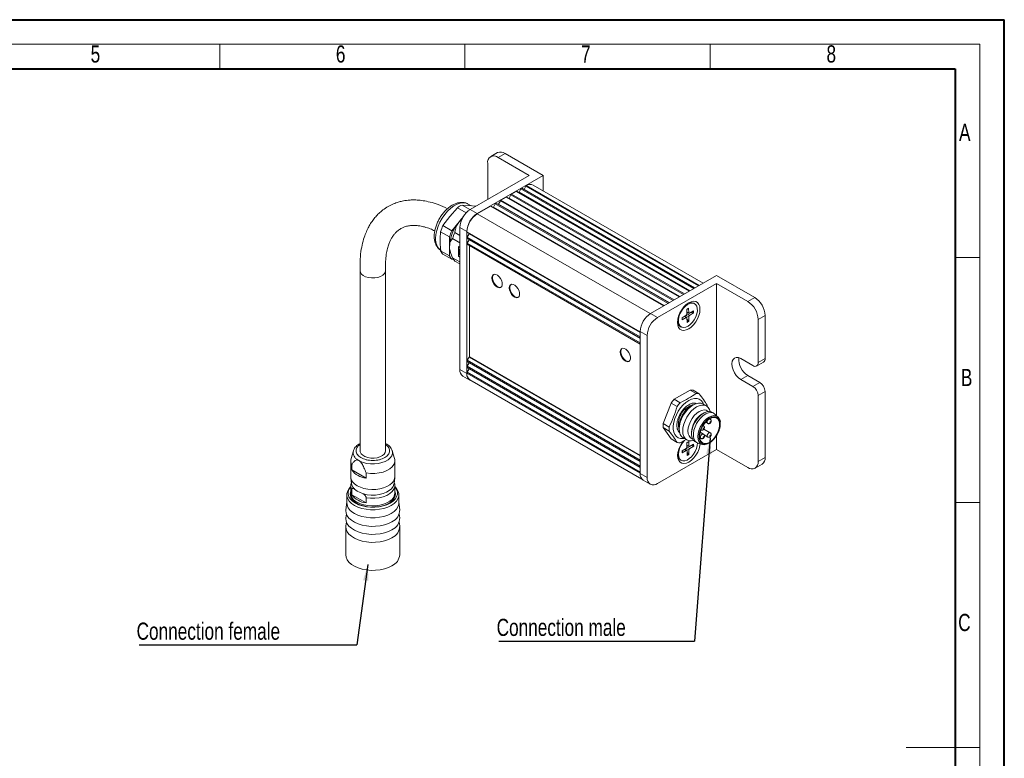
# Model space of a CAD drawing. Header units: millimetres. Extents: x 0 to 420, y 0 to 297.
# Tile 3 of 3: x 219 to 420, y 147 to 297. Entities that reach past the tile are written whole.
import ezdxf

# ---------------------------------------------------------------- set-up
doc = ezdxf.new("R2010")
doc.units = ezdxf.units.MM
doc.layers.add('FORMAT', color=7, linetype='Continuous')
doc.styles.add('SLDTEXTSTYLE0', font='TXT', dxfattribs={"width": 0.75})
doc.dimstyles.new('SLDDIMSTYLE5', dxfattribs={"dimtxt": 0.18, "dimasz": 3.302, "dimexe": 0, "dimexo": 0.0625, "dimgap": 0, "dimtad": 0, "dimtih": 1, "dimtoh": 1, "dimdec": 0, "dimrnd": 1e-09, "dimzin": 0, "dimdsep": 46, "dimtxsty": 'Standard', "dimsah": 1, "dimcen": 0.09, "dimadec": 0, "dimazin": 0, "dimtfac": 3.302, "dimtdec": 0, "dimtofl": 0, "dimtmove": 0, "dimatfit": 3, "dimfxl": 1, "dimfrac": 2, "dimtolj": 1, "dimtzin": 0, "dimarcsym": 0})

# ---------------------------------------------------------------- blocks, each defined once
blk = doc.blocks.new('SW_NOTE_2')
at = {"layer": 'FORMAT', "color": 0}
blk.add_line((-39.95, 0), (0, 0), dxfattribs=at)
at = {"layer": 'FORMAT', "color": 0, "insert": (-40.38, 4.6), "char_height": 3.5, "attachment_point": 1, "style": 'SLDTEXTSTYLE0'}
blk.add_mtext('Connection male', dxfattribs=at)
blk = doc.blocks.new('SW_NOTE_3')
at = {"layer": 'FORMAT', "color": 0}
blk.add_line((-44.44, 0), (0, 0), dxfattribs=at)
at = {"layer": 'FORMAT', "color": 0, "insert": (-44.94, 4.54), "char_height": 3.5, "attachment_point": 1, "style": 'SLDTEXTSTYLE0'}
blk.add_mtext('Connection female', dxfattribs=at)

msp = doc.modelspace()

# ---------------------------------------------------------------- linework, layer by layer
at = {"color": 7, "linetype": 'Continuous', "lineweight": 40}
for p, q in [((0.079, 297.215), (420.079, 297.215)), ((420.079, 0.215), (420.079, 297.215)), ((20.079, 287.215), (410.079, 287.215)), ((410.079, 287.215), (410.079, 10.215))]:
    msp.add_line(p, q, dxfattribs=at)
at = {"color": 7, "linetype": 'Continuous', "lineweight": 0}
for p, q in [((15.079, 292.215), (415.079, 292.215)), ((260.079, 292.215), (260.079, 287.215)), ((310.079, 292.215), (310.079, 287.215)), ((360.079, 292.215), (360.079, 287.215)), ((415.079, 292.215), (415.079, 5.215)), ((410.079, 248.715), (415.079, 248.715)), ((410.079, 198.715), (415.079, 198.715)), ((415.079, 148.715), (400.079, 148.715))]:
    msp.add_line(p, q, dxfattribs=at)
at = {"color": 7, "linetype": 'Continuous', "lineweight": 15}
for p, q in [((316.764, 270.09), (315.349, 269.274)), ((318.264, 269.942), (316.849, 269.125)), ((316.849, 269.125), (323.213, 265.452)), ((326.042, 265.452), (318.264, 269.942)), ((314.728, 267.9), (314.728, 260.553)), ((323.213, 265.452), (311.192, 258.512)), ((312.607, 257.696), (326.042, 265.452)), ((326.042, 265.452), (326.042, 262.302)), ((322.476, 263.247), (322.145, 262.564)), ((358.669, 243.467), (324.006, 263.477)), ((318.504, 261.019), (317.443, 260.406)), ((353.847, 240.683), (318.604, 261.028)), ((319.457, 261.511), (319.088, 260.797)), ((320.524, 262.185), (319.565, 261.631)), ((320.624, 262.195), (355.867, 241.849)), ((321.483, 262.681), (321.126, 261.99)), ((356.934, 242.465), (321.69, 262.81)), ((322.138, 262.552), (322.145, 262.564)), ((311.112, 258.464), (309.501, 259.394)), ((309.501, 259.394), (310.874, 259.318)), ((311.346, 259.262), (310.76, 259.6)), ((310.874, 259.318), (312.295, 259.149)), ((315.322, 259.182), (312.607, 257.614)), ((350.665, 238.846), (315.422, 259.191)), ((316.275, 259.674), (315.906, 258.96)), ((351.726, 239.458), (316.483, 259.804)), ((317.336, 260.286), (316.967, 259.572)), ((305.611, 255.191), (306.985, 257.073)), ((306.985, 257.073), (308.548, 258.845)), ((309.773, 257.063), (307.426, 254.144)), ((308.548, 258.845), (310.338, 257.811)), ((311.192, 258.512), (312.607, 257.696)), ((307.426, 254.144), (305.611, 255.191)), ((305.135, 253.964), (306.95, 252.917)), ((309.071, 253.194), (308.038, 253.79)), ((310.485, 254.022), (309.071, 254.838)), ((309.071, 254.838), (309.071, 225.851)), ((310.485, 254.022), (310.485, 225.034)), ((310.485, 253.94), (345.841, 233.53)), ((310.527, 253.848), (345.841, 233.462)), ((310.969, 253.545), (310.535, 252.868)), ((305.135, 250.048), (305.041, 252.061)), ((306.95, 252.917), (306.95, 249.001)), ((307.562, 252.563), (309.071, 251.692)), ((310.527, 252.623), (345.841, 232.237)), ((310.527, 251.398), (345.841, 231.012)), ((310.969, 252.32), (310.535, 251.643)), ((310.994, 251.128), (310.994, 228.431)), ((306.95, 249.001), (305.135, 250.048)), ((305.611, 249.371), (307.426, 248.323)), ((307.206, 249.504), (307.425, 248.969)), ((309.071, 250.722), (308.746, 250.91)), ((308.746, 250.91), (308.746, 248.934)), ((308.761, 250.901), (308.761, 248.943)), ((308.841, 249.676), (308.898, 249.664)), ((308.905, 249.486), (308.889, 249.477)), ((308.946, 249.466), (308.889, 249.477)), ((308.914, 249.673), (308.898, 249.664)), ((308.962, 249.475), (308.905, 249.486)), ((308.962, 249.475), (308.946, 249.466)), ((309.071, 250.123), (309.071, 250.217)), ((307.426, 248.323), (307.768, 248.293)), ((309.071, 247.776), (307.562, 248.647)), ((308.038, 247.97), (309.071, 247.373)), ((308.761, 248.943), (308.746, 248.934)), ((308.746, 248.934), (309.071, 248.746)), ((308.761, 248.943), (309.071, 248.764)), ((288.705, 246.006), (288.705, 209.262)), ((293.905, 209.262), (293.905, 246.006)), ((347.962, 237.286), (361.397, 245.041)), ((361.397, 245.041), (369.175, 240.551)), ((361.397, 243.409), (349.376, 236.469)), ((367.761, 239.735), (361.397, 243.409)), ((361.397, 216.408), (361.397, 243.409)), ((356.922, 239.272), (356.747, 239.373)), ((367.761, 239.735), (369.175, 240.551)), ((347.962, 237.286), (349.376, 236.469)), ((355.343, 238.11), (355.702, 238.326)), ((355.343, 238.11), (355.344, 237.166)), ((355.344, 237.503), (355.786, 237.307)), ((355.735, 237.401), (355.702, 238.326)), ((355.887, 237.321), (356.705, 237.794)), ((355.895, 236.874), (356.713, 237.384)), ((356.608, 237.371), (356.163, 237.481)), ((356.705, 237.794), (356.713, 237.384)), ((355.199, 236.907), (354.381, 236.396)), ((354.389, 235.987), (354.381, 236.396)), ((354.389, 235.987), (355.207, 236.46)), ((355.321, 236.466), (354.939, 236.745)), ((355.359, 236.379), (355.392, 235.455)), ((355.368, 236.107), (355.707, 235.767)), ((355.751, 235.671), (355.392, 235.455)), ((355.751, 235.671), (355.75, 236.615)), ((371.297, 236.877), (369.882, 236.061)), ((369.882, 227.242), (369.882, 236.061)), ((371.297, 228.058), (371.297, 236.877)), ((347.255, 232.795), (345.841, 233.611)), ((345.841, 204.624), (345.841, 233.611)), ((353.998, 234.609), (354.172, 234.509)), ((347.255, 203.808), (347.255, 232.795)), ((310.527, 227.474), (345.841, 207.088)), ((310.969, 227.17), (310.535, 226.494)), ((310.967, 228.35), (310.541, 227.727)), ((368.822, 226.629), (366.347, 228.058)), ((369.572, 226.555), (370.986, 227.372)), ((369.882, 227.242), (371.297, 228.058)), ((309.071, 225.851), (310.485, 225.034)), ((345.841, 204.706), (310.485, 225.116)), ((310.527, 226.249), (345.841, 205.863)), ((310.969, 225.946), (310.535, 225.269)), ((309.693, 224.477), (311.107, 223.661)), ((311.107, 223.742), (346.174, 203.499)), ((367.761, 224.629), (366.347, 223.812)), ((366.347, 223.812), (368.822, 222.383)), ((367.761, 224.629), (370.236, 223.2)), ((368.822, 222.383), (370.236, 223.2)), ((356.008, 221.65), (352.768, 219.779)), ((357.236, 220.941), (356.008, 221.65)), ((356.64, 221.593), (357.867, 220.885)), ((371.297, 221.363), (369.882, 220.546)), ((371.297, 207.89), (371.297, 221.363)), ((352.136, 218.994), (350.516, 214.818)), ((353.364, 218.285), (352.136, 218.994)), ((352.768, 219.779), (353.995, 219.071)), ((369.882, 207.073), (369.882, 220.546)), ((356.624, 218.607), (356.093, 218.301)), ((359.331, 218.397), (358.624, 218.805)), ((359.192, 217.143), (358.989, 217.07)), ((359.791, 217.265), (359.486, 217.441)), ((360.824, 216.9), (360.47, 217.104)), ((359.16, 215.096), (359.591, 214.847)), ((360.091, 215.713), (359.988, 215.773)), ((361.69, 216.137), (361.034, 216.745)), ((362.013, 215.675), (361.692, 216.135)), ((350.516, 214.818), (351.744, 214.109)), ((350.516, 213.976), (352.136, 211.67)), ((351.744, 213.267), (350.516, 213.976)), ((353.796, 214.32), (353.796, 213.708)), ((358.713, 212.651), (358.04, 213.039)), ((358.202, 213.547), (358.213, 213.541)), ((358.713, 214.407), (358.655, 214.44)), ((360.091, 212.937), (358.81, 213.676)), ((352.136, 211.67), (353.364, 210.962)), ((353.995, 210.905), (355.196, 211.547)), ((354.624, 211.877), (355.331, 211.469)), ((355.371, 210.936), (355.73, 211.152)), ((355.372, 209.992), (355.371, 210.936)), ((355.763, 210.227), (355.73, 211.152)), ((356.237, 211.812), (356.542, 211.636)), ((356.309, 212.428), (356.347, 212.216)), ((357.021, 211.128), (357.374, 210.924)), ((357.613, 210.82), (358.468, 210.556)), ((357.948, 211.938), (358.213, 211.785)), ((358.865, 212.49), (359.591, 212.071)), ((361.397, 209.522), (361.397, 212.372)), ((287.353, 209.279), (286.87, 207.661)), ((295.216, 209.399), (295.257, 209.279)), ((295.74, 207.661), (295.257, 209.279)), ((361.397, 209.522), (349.376, 202.583)), ((355.227, 209.732), (354.409, 209.222)), ((354.417, 208.812), (354.409, 209.222)), ((354.417, 208.812), (355.235, 209.285)), ((355.349, 209.292), (354.967, 209.57)), ((355.372, 210.328), (355.815, 210.132)), ((355.387, 209.205), (355.42, 208.28)), ((355.397, 208.932), (355.735, 208.592)), ((355.779, 208.496), (355.778, 209.44)), ((356.733, 210.62), (355.915, 210.146)), ((355.923, 209.7), (356.741, 210.21)), ((356.636, 210.196), (356.192, 210.306)), ((356.733, 210.62), (356.741, 210.21)), ((367.761, 205.848), (361.397, 209.522)), ((286.805, 207.22), (286.805, 203.954)), ((295.805, 203.954), (295.805, 207.22)), ((354.026, 207.435), (354.2, 207.334)), ((355.779, 208.496), (355.42, 208.28)), ((369.882, 207.073), (371.297, 207.89)), ((287.019, 205.367), (287.019, 206.429)), ((289.934, 203.684), (287.019, 205.367)), ((369.261, 205.7), (370.675, 206.516)), ((286.816, 203.77), (286.966, 202.552)), ((289.934, 204.746), (289.934, 203.684)), ((295.644, 202.552), (295.794, 203.77)), ((345.841, 204.624), (347.255, 203.808)), ((346.462, 203.251), (347.876, 202.434)), ((286.745, 201.873), (286.506, 201.577)), ((286.805, 202.158), (286.805, 200.606)), ((287.019, 200.305), (287.019, 201.366)), ((295.805, 200.606), (295.805, 202.158)), ((296.105, 201.577), (295.865, 201.873)), ((286.005, 200.28), (286.005, 198.646)), ((289.934, 198.622), (287.019, 200.305)), ((289.934, 199.683), (289.934, 198.622)), ((296.605, 198.646), (296.605, 200.28)), ((286.005, 198.755), (285.819, 197.238)), ((296.791, 197.238), (296.605, 198.755)), ((285.914, 196.383), (285.819, 195.605)), ((296.791, 195.605), (296.696, 196.383)), ((285.805, 193.747), (285.805, 188.031)), ((285.914, 194.75), (285.819, 193.972)), ((296.791, 193.972), (296.696, 194.75)), ((296.805, 188.031), (296.805, 193.747))]:
    msp.add_line(p, q, dxfattribs=at)
at = {"color": 1, "linetype": 'Continuous', "lineweight": 15}
for p, q in [((322.476, 263.247), (357.704, 242.91)), ((322.593, 263.377), (357.876, 243.009)), ((353.788, 240.649), (318.504, 261.019)), ((319.457, 261.511), (354.692, 241.17)), ((319.565, 261.631), (354.849, 241.262)), ((320.524, 262.185), (355.809, 241.815)), ((321.126, 261.99), (355.941, 241.892)), ((321.483, 262.681), (356.718, 242.34)), ((322.145, 262.564), (356.947, 242.473)), ((350.606, 238.812), (315.322, 259.182)), ((351.509, 239.333), (316.275, 259.674)), ((316.967, 259.572), (351.767, 239.482)), ((352.57, 239.946), (317.336, 260.286)), ((352.728, 240.037), (317.443, 260.406)), ((319.088, 260.797), (353.889, 240.707)), ((347.892, 237.244), (312.607, 257.614)), ((315.906, 258.96), (350.707, 238.87)), ((345.841, 233.414), (310.969, 253.545)), ((310.535, 252.868), (345.841, 232.487)), ((345.841, 231.262), (310.535, 251.643)), ((345.841, 232.189), (310.969, 252.32)), ((355.735, 237.401), (355.344, 237.59)), ((355.344, 237.245), (355.895, 236.874)), ((354.86, 236.695), (355.207, 236.46)), ((355.176, 236.893), (355.75, 236.615)), ((310.541, 227.727), (345.841, 207.349)), ((345.841, 208.218), (310.967, 228.35)), ((345.841, 207.04), (310.969, 227.17)), ((310.994, 228.431), (345.841, 208.315)), ((345.841, 206.113), (310.535, 226.494)), ((345.841, 204.888), (310.535, 225.269)), ((345.841, 205.815), (310.969, 225.946)), ((358.648, 214.428), (358.713, 214.406)), ((355.235, 209.285), (354.888, 209.521)), ((355.204, 209.718), (355.778, 209.44)), ((355.372, 210.415), (355.763, 210.227)), ((355.372, 210.071), (355.923, 209.7))]:
    msp.add_line(p, q, dxfattribs=at)
at = {"color": 7, "linetype": 'Continuous', "lineweight": 15, "flags": 128}
for points in [[(321.69, 262.81), (321.68, 262.815), (321.654, 262.82), (321.625, 262.815), (321.594, 262.802), (321.562, 262.781), (321.533, 262.753), (321.506, 262.719), (321.483, 262.681)], [(316.483, 259.804), (316.468, 259.81), (316.442, 259.813), (316.413, 259.808), (316.383, 259.794), (316.352, 259.773), (316.323, 259.744), (316.297, 259.711), (316.275, 259.674)], [(316.943, 259.538), (316.956, 259.554), (316.967, 259.572)], [(319.065, 260.762), (319.077, 260.778), (319.088, 260.797)], [(315.883, 258.925), (315.895, 258.941), (315.906, 258.96)], [(309.583, 256.729), (309.351, 256.494), (308.894, 255.97)], [(310.969, 253.545), (310.98, 253.564), (310.988, 253.582)], [(310.535, 252.868), (310.514, 252.831), (310.498, 252.791), (310.489, 252.752), (310.485, 252.715), (310.489, 252.682), (310.498, 252.654), (310.514, 252.633), (310.527, 252.623)], [(310.535, 251.643), (310.514, 251.604), (310.498, 251.564), (310.488, 251.524), (310.485, 251.486), (310.49, 251.452), (310.501, 251.425), (310.518, 251.404), (310.527, 251.398)], [(310.969, 252.32), (310.98, 252.339), (310.988, 252.357)], [(308.898, 249.664), (308.918, 249.771), (308.977, 249.837), (309.065, 249.851), (309.071, 249.85)], [(308.914, 249.673), (308.934, 249.78), (308.982, 249.839)], [(309.071, 249.285), (309.023, 249.34), (308.946, 249.466)], [(309.071, 249.31), (309.038, 249.349), (308.962, 249.475)], [(293.904, 246.049), (293.873, 245.771), (293.691, 245.41), (293.359, 245.086), (292.899, 244.82), (292.338, 244.628), (291.712, 244.523), (291.06, 244.512), (290.424, 244.594), (289.844, 244.764), (289.355, 245.013), (288.988, 245.324), (288.768, 245.678), (288.705, 246.006)], [(315.591, 244.517), (315.648, 244.087), (315.814, 243.636), (316.071, 243.215), (316.391, 242.868), (316.739, 242.634), (317.077, 242.537), (317.37, 242.589), (317.584, 242.784), (317.698, 243.1), (317.698, 243.503), (317.584, 243.95), (317.37, 244.391), (317.077, 244.781), (316.739, 245.075), (316.391, 245.243), (316.071, 245.265), (315.814, 245.141), (315.648, 244.882), (315.591, 244.517)], [(317.452, 242.64), (317.337, 242.606), (317.018, 242.629), (316.67, 242.796), (316.331, 243.091), (316.039, 243.48), (315.825, 243.922), (315.711, 244.369), (315.711, 244.772), (315.825, 245.088), (315.956, 245.232)], [(319.126, 242.476), (319.184, 242.045), (319.35, 241.595), (319.607, 241.174), (319.926, 240.827), (320.274, 240.593), (320.613, 240.496), (320.905, 240.548), (321.12, 240.743), (321.233, 241.059), (321.233, 241.462), (321.12, 241.908), (320.905, 242.35), (320.613, 242.74), (320.274, 243.034), (319.926, 243.202), (319.607, 243.224), (319.35, 243.1), (319.184, 242.841), (319.126, 242.476)], [(320.988, 240.599), (320.873, 240.565), (320.553, 240.588), (320.205, 240.755), (319.867, 241.05), (319.575, 241.439), (319.36, 241.881), (319.247, 242.328), (319.247, 242.731), (319.36, 243.047), (319.492, 243.19)], [(355.726, 239.441), (355.215, 239.079), (354.729, 238.602), (354.293, 238.035), (353.929, 237.404), (353.656, 236.743), (353.486, 236.084), (353.428, 235.46), (353.486, 234.903), (353.656, 234.44), (353.929, 234.095), (354.293, 233.885), (354.729, 233.82), (355.215, 233.905), (355.726, 234.133), (356.237, 234.495), (356.723, 234.972), (357.159, 235.539), (357.523, 236.17), (357.797, 236.831), (357.967, 237.49), (358.024, 238.114), (357.967, 238.671), (357.797, 239.134), (357.523, 239.479), (357.159, 239.689), (356.723, 239.754), (356.237, 239.669), (355.726, 239.441)], [(355.588, 234.669), (355.121, 234.454), (354.679, 234.38), (354.288, 234.452), (353.97, 234.666), (353.744, 235.009), (353.622, 235.462), (353.612, 235.997), (353.715, 236.585), (353.924, 237.19), (354.227, 237.778), (354.607, 238.314), (355.042, 238.768), (355.506, 239.112), (355.973, 239.327), (356.414, 239.401), (356.806, 239.329), (357.124, 239.115), (357.35, 238.772), (357.472, 238.319), (357.482, 237.784), (357.379, 237.196), (357.17, 236.591), (356.867, 236.003), (356.486, 235.467), (356.052, 235.013), (355.588, 234.669)], [(341.754, 229.414), (341.811, 228.983), (341.977, 228.532), (342.234, 228.111), (342.554, 227.765), (342.902, 227.53), (343.24, 227.434), (343.533, 227.486), (343.747, 227.68), (343.86, 227.996), (343.86, 228.399), (343.747, 228.846), (343.533, 229.288), (343.24, 229.677), (342.902, 229.972), (342.554, 230.139), (342.234, 230.162), (341.977, 230.037), (341.811, 229.778), (341.754, 229.414)], [(343.615, 227.536), (343.5, 227.502), (343.181, 227.525), (342.833, 227.693), (342.494, 227.987), (342.202, 228.376), (341.988, 228.818), (341.874, 229.265), (341.874, 229.668), (341.988, 229.984), (342.119, 230.128)], [(310.541, 227.727), (310.518, 227.689), (310.501, 227.649), (310.49, 227.608), (310.485, 227.57), (310.488, 227.535), (310.498, 227.506), (310.514, 227.484), (310.527, 227.474)], [(310.969, 227.17), (310.98, 227.189), (310.988, 227.208)], [(366.347, 228.058), (365.871, 228.26), (365.428, 228.304), (365.047, 228.187), (364.755, 227.916), (364.571, 227.51), (364.508, 226.996), (364.571, 226.411), (364.755, 225.793), (365.047, 225.184), (365.428, 224.627), (365.871, 224.159), (366.347, 223.812)], [(310.535, 226.494), (310.514, 226.456), (310.498, 226.417), (310.489, 226.378), (310.485, 226.341), (310.489, 226.308), (310.498, 226.28), (310.514, 226.259), (310.527, 226.249)], [(310.969, 225.946), (310.98, 225.965), (310.988, 225.983)], [(358.771, 218.72), (358.589, 219.133), (358.279, 219.531), (357.884, 219.804), (357.415, 219.942), (356.89, 219.941), (356.325, 219.801), (355.74, 219.526), (355.155, 219.126), (354.591, 218.614), (354.065, 218.008), (353.596, 217.329), (353.201, 216.6), (352.892, 215.845), (352.68, 215.09), (352.572, 214.361), (352.572, 213.683), (352.68, 213.079), (352.892, 212.569), (353.201, 212.171), (353.596, 211.898), (354.065, 211.76), (354.591, 211.761), (354.771, 211.792)], [(358.624, 218.805), (358.195, 218.964), (357.706, 218.983), (357.176, 218.863), (356.624, 218.607), (356.072, 218.226), (355.542, 217.734), (355.053, 217.149), (354.624, 216.496), (354.272, 215.798), (354.011, 215.082), (353.85, 214.377), (353.796, 213.708), (353.85, 213.102), (354.011, 212.582), (354.272, 212.169), (354.624, 211.877), (354.624, 211.877)], [(360.091, 217.243), (359.944, 217.691), (359.683, 218.105), (359.331, 218.397), (358.903, 218.556), (358.414, 218.575), (357.883, 218.455), (357.331, 218.199), (356.779, 217.818), (356.249, 217.325), (355.76, 216.741), (355.331, 216.088), (354.979, 215.39), (354.718, 214.674), (354.557, 213.968), (354.503, 213.3), (354.557, 212.694), (354.718, 212.174), (354.979, 211.76), (355.331, 211.469), (355.76, 211.31), (356.249, 211.29), (356.71, 211.388)], [(359.486, 217.441), (359.294, 217.529), (358.859, 217.593), (358.373, 217.509), (357.861, 217.28), (357.35, 216.919), (356.864, 216.442), (356.429, 215.874), (356.065, 215.244), (355.791, 214.583), (355.621, 213.924), (355.563, 213.3), (355.621, 212.743), (355.791, 212.28), (356.065, 211.935), (356.237, 211.812)], [(360.47, 217.104), (360.325, 217.175), (359.888, 217.265), (359.398, 217.207), (358.877, 217.005), (358.351, 216.668), (357.842, 216.212), (357.376, 215.658), (356.974, 215.031), (356.655, 214.362), (356.434, 213.681), (356.32, 213.021), (356.32, 212.412), (356.434, 211.882), (356.655, 211.457), (356.974, 211.157), (357.021, 211.128)], [(361.034, 216.745), (360.678, 216.971), (360.242, 217.061), (359.752, 217.003), (359.231, 216.801), (358.704, 216.464), (358.196, 216.008), (357.73, 215.454), (357.328, 214.827), (357.009, 214.158), (356.787, 213.477), (356.674, 212.817), (356.674, 212.208), (356.787, 211.678), (357.009, 211.253), (357.328, 210.952), (357.613, 210.82)], [(359.983, 215.77), (360.456, 215.979), (360.903, 216.049), (361.301, 215.977), (361.628, 215.766), (361.866, 215.427), (362.002, 214.979), (362.03, 214.446), (361.947, 213.857), (361.759, 213.243), (361.474, 212.638), (361.11, 212.074), (360.684, 211.582), (360.221, 211.187), (359.745, 210.913), (359.281, 210.772), (358.856, 210.773), (358.491, 210.916), (358.207, 211.193), (358.018, 211.589), (357.936, 212.082), (357.963, 212.647), (358.1, 213.253), (358.338, 213.866), (358.665, 214.455), (359.062, 214.987), (359.51, 215.433), (359.983, 215.77)], [(360.054, 215.076), (360.06, 215.046), (360.078, 215.028), (360.104, 215.027), (360.134, 215.042), (360.162, 215.07), (360.184, 215.107), (360.194, 215.145), (360.192, 215.179), (360.178, 215.201), (360.154, 215.208), (360.124, 215.198)], [(358.468, 210.556), (358.87, 210.502), (359.356, 210.586), (359.867, 210.815), (360.378, 211.177), (360.864, 211.653), (361.3, 212.221), (361.664, 212.851), (361.938, 213.513), (362.107, 214.172), (362.165, 214.795)], [(358.675, 213.769), (358.681, 213.739), (358.699, 213.722), (358.725, 213.72), (358.755, 213.735), (358.784, 213.764), (358.805, 213.8), (358.815, 213.839), (358.813, 213.872), (358.799, 213.895), (358.775, 213.902), (358.745, 213.892)], [(354.631, 211.28), (354.321, 210.86), (353.958, 210.23), (353.684, 209.569), (353.514, 208.91), (353.456, 208.286), (353.514, 207.729), (353.684, 207.266), (353.958, 206.921), (354.321, 206.711), (354.757, 206.646), (355.243, 206.73), (355.754, 206.959), (356.266, 207.321), (356.751, 207.797), (357.187, 208.365), (357.551, 208.995), (357.825, 209.656), (357.995, 210.315), (358.043, 210.687)], [(357.519, 210.885), (357.473, 210.32), (357.316, 209.719), (357.057, 209.118), (356.713, 208.552), (356.303, 208.054), (355.85, 207.652), (355.381, 207.37), (354.924, 207.224), (354.504, 207.223), (354.147, 207.368), (353.873, 207.648), (353.697, 208.049), (353.631, 208.547), (353.678, 209.112), (353.835, 209.713), (354.093, 210.314), (354.437, 210.88), (354.848, 211.378), (354.85, 211.381)], [(358.675, 212.014), (358.681, 211.984), (358.699, 211.966), (358.725, 211.965), (358.755, 211.98), (358.784, 212.008), (358.805, 212.045), (358.815, 212.084), (358.813, 212.117), (358.799, 212.139), (358.775, 212.146), (358.745, 212.136)], [(360.054, 212.3), (360.059, 212.271), (360.074, 212.254), (360.097, 212.249), (360.124, 212.259), (360.151, 212.281), (360.174, 212.312), (360.19, 212.347), (360.195, 212.381), (360.19, 212.409), (360.174, 212.427), (360.151, 212.431), (360.124, 212.422)], [(293.905, 209.262), (293.842, 208.934), (293.622, 208.58), (293.255, 208.269), (292.766, 208.02), (292.186, 207.849), (291.55, 207.767), (290.898, 207.779), (290.272, 207.884), (289.712, 208.076), (289.251, 208.342), (288.919, 208.665), (288.737, 209.027), (288.705, 209.262)], [(295.74, 207.661), (295.778, 207.506), (295.787, 206.99), (295.62, 206.483), (295.282, 206.005), (294.787, 205.575), (294.155, 205.21), (293.41, 204.924), (292.582, 204.729), (291.703, 204.633), (290.809, 204.638), (289.934, 204.746)], [(295.805, 203.954), (295.762, 203.595), (295.572, 203.128), (295.236, 202.69), (294.767, 202.294), (294.18, 201.955), (293.495, 201.685), (292.735, 201.491), (291.927, 201.381), (291.097, 201.359), (290.275, 201.425), (289.487, 201.578), (288.762, 201.811), (288.123, 202.117), (287.593, 202.486), (287.188, 202.905), (286.925, 203.359), (286.81, 203.834), (286.805, 203.954)], [(295.053, 198.116), (294.345, 197.773), (293.545, 197.507), (292.677, 197.324), (291.767, 197.232), (290.843, 197.232), (289.933, 197.324), (289.065, 197.507), (288.265, 197.773), (287.557, 198.116), (286.964, 198.525), (286.502, 198.987), (286.186, 199.488), (286.025, 200.013), (286.025, 200.546), (286.186, 201.071), (286.502, 201.573), (286.506, 201.577)], [(287.744, 198.584), (287.18, 198.972), (286.741, 199.411), (286.441, 199.887), (286.289, 200.386), (286.289, 200.893), (286.441, 201.392), (286.741, 201.868), (286.805, 201.944)], [(286.805, 201.051), (286.726, 200.807), (286.686, 200.315), (286.804, 199.827), (287.075, 199.36), (287.491, 198.929), (288.036, 198.551), (288.692, 198.236), (289.437, 197.996), (290.246, 197.84), (291.092, 197.772), (291.944, 197.794), (292.774, 197.907), (293.555, 198.106), (294.259, 198.384), (294.862, 198.733), (295.344, 199.139), (295.689, 199.59), (295.884, 200.069), (295.924, 200.561), (295.806, 201.049), (295.805, 201.051)], [(295.644, 202.552), (295.624, 202.431), (295.449, 201.965), (295.123, 201.526), (294.659, 201.13), (294.075, 200.793), (293.39, 200.525), (292.63, 200.337), (291.821, 200.236), (290.995, 200.224), (290.179, 200.304), (289.404, 200.47), (288.698, 200.719), (288.086, 201.04), (287.591, 201.422), (287.229, 201.852), (287.015, 202.313), (286.966, 202.552)], [(295.805, 201.944), (295.869, 201.868), (296.169, 201.392), (296.321, 200.893), (296.321, 200.386), (296.169, 199.887), (295.869, 199.411), (295.43, 198.972), (294.866, 198.584), (294.193, 198.258), (293.433, 198.005), (292.608, 197.832), (291.744, 197.744), (290.866, 197.744), (290.002, 197.832), (289.177, 198.005), (288.417, 198.258), (287.744, 198.584)], [(296.105, 201.577), (296.108, 201.573), (296.424, 201.071), (296.585, 200.546), (296.585, 200.013), (296.424, 199.488), (296.108, 198.987), (295.647, 198.525), (295.053, 198.116)], [(295.805, 200.606), (295.762, 200.247), (295.572, 199.781), (295.236, 199.342), (294.767, 198.947), (294.18, 198.608), (293.495, 198.337), (292.735, 198.143), (291.927, 198.033), (291.097, 198.011), (290.275, 198.077), (289.487, 198.23), (288.762, 198.463), (288.123, 198.769)], [(285.819, 197.238), (285.806, 197.081), (285.866, 196.543), (286.082, 196.019), (286.448, 195.524), (286.953, 195.072), (287.585, 194.675), (288.323, 194.346), (289.146, 194.093), (290.032, 193.924), (290.955, 193.845), (291.888, 193.856), (292.804, 193.958), (293.676, 194.149), (294.481, 194.421), (295.194, 194.768)], [(296.605, 198.646), (296.585, 198.38), (296.424, 197.855), (296.108, 197.353), (295.647, 196.892), (295.053, 196.483), (294.345, 196.14), (293.545, 195.874), (292.677, 195.691), (291.767, 195.599), (290.843, 195.599), (289.933, 195.691), (289.065, 195.874), (288.265, 196.14), (287.557, 196.483)], [(285.819, 195.605), (285.806, 195.448), (285.866, 194.91), (286.082, 194.386), (286.448, 193.891), (286.953, 193.439), (287.585, 193.042), (288.323, 192.713), (289.146, 192.46), (290.032, 192.291), (290.955, 192.212), (291.888, 192.223), (292.804, 192.325), (293.676, 192.516), (294.481, 192.788), (295.194, 193.135)], [(295.194, 191.502), (294.481, 191.155), (293.676, 190.882), (292.804, 190.692), (291.888, 190.59), (290.955, 190.579), (290.032, 190.658), (289.146, 190.827), (288.323, 191.08), (287.585, 191.409), (286.953, 191.805), (286.448, 192.258), (286.082, 192.753), (285.866, 193.277), (285.806, 193.815), (285.819, 193.972)], [(285.805, 188.031), (285.866, 187.561), (286.082, 187.037), (286.448, 186.542), (286.953, 186.09), (287.585, 185.693), (288.323, 185.364), (289.146, 185.111), (290.032, 184.943), (290.955, 184.863), (291.888, 184.874), (292.804, 184.976), (293.676, 185.167), (294.481, 185.439), (295.194, 185.786)]]:
    msp.add_lwpolyline(points, dxfattribs=at)
at = {"color": 1, "linetype": 'Continuous', "lineweight": 15, "flags": 128}
for points in [[(310.76, 259.6), (310.323, 259.782), (309.761, 259.857), (309.149, 259.788), (308.504, 259.576), (307.845, 259.228), (307.191, 258.754), (306.56, 258.167), (305.971, 257.484), (305.441, 256.724), (304.985, 255.911), (304.615, 255.067), (304.344, 254.216), (304.177, 253.383), (304.121, 252.591)], [(361.966, 215.762), (361.938, 215.816), (361.664, 216.161), (361.3, 216.371), (360.864, 216.435), (360.378, 216.351), (359.867, 216.123), (359.356, 215.761), (358.87, 215.284), (358.434, 214.716), (358.07, 214.086), (357.796, 213.425), (357.627, 212.766), (357.569, 212.142), (357.627, 211.585), (357.796, 211.122), (358.07, 210.777), (358.434, 210.567), (358.468, 210.556)], [(359.592, 214.847), (359.591, 214.847), (359.515, 214.935), (359.488, 215.076)], [(358.213, 213.54), (358.213, 213.541), (358.202, 213.547)], [(359.488, 212.3), (359.515, 212.471), (359.591, 212.648), (359.706, 212.803), (359.841, 212.912), (359.977, 212.959), (360.091, 212.937), (360.098, 212.932)], [(358.109, 212.014), (358.136, 212.186), (358.213, 212.362), (358.327, 212.517), (358.463, 212.626), (358.598, 212.673), (358.713, 212.651), (358.72, 212.647)], [(358.213, 211.785), (358.213, 211.785), (358.136, 211.873), (358.109, 212.014)], [(359.592, 212.071), (359.591, 212.071), (359.515, 212.159), (359.488, 212.3)], [(295.257, 209.279), (295.289, 209.149), (295.301, 208.687), (295.153, 208.233), (294.852, 207.805), (294.41, 207.42), (293.844, 207.094), (293.177, 206.838), (292.436, 206.665), (291.649, 206.579), (290.849, 206.586), (290.068, 206.684), (289.335, 206.869), (288.681, 207.135)], [(287.019, 201.366), (286.832, 201.871), (286.805, 202.185)], [(295.805, 202.13), (295.787, 201.928), (295.62, 201.42), (295.282, 200.942), (294.787, 200.512), (294.155, 200.147), (293.41, 199.862), (292.582, 199.667), (291.703, 199.57), (290.809, 199.576), (289.934, 199.683)]]:
    msp.add_lwpolyline(points, dxfattribs=at)
at = {"color": 7, "linetype": 'Continuous', "lineweight": 15}
for centre, radius, start, end in [((316.021, 268.11), 1.31, 50.79671, 189.21404), ((317.385, 268.715), 1.509, 54.38242, 114.30712), ((322.743, 263.125), 0.294, 120.64276, 155.47324), ((323.39, 262.16), 1.454, 64.91854, 123.20299), ((318.562, 260.939), 0.0989, 65.12691, 126.18354), ((319.722, 261.381), 0.295, 122.1957, 153.86106), ((320.583, 262.103), 0.101, 65.68605, 125.61817), ((321.406, 261.843), 0.317, 152.4097, 165.86691), ((311.834, 254.252), 5.647, 114.41056, 125.58406), ((315.38, 259.102), 0.0989, 65.12814, 126.18232), ((317.601, 260.156), 0.295, 122.1957, 153.86106), ((313.677, 254.628), 4.61, 122.60548, 177.39452), ((315.091, 253.812), 4.61, 122.60548, 177.39452), ((315.091, 253.73), 4.61, 122.60557, 177.39337), ((314.377, 251.084), 9.68, 154.89593, 162.69271), ((315.383, 250.57), 8.442, 140.22793, 177.36071), ((316.192, 250.037), 9.68, 154.89593, 162.69271), ((316.804, 249.683), 9.68, 154.89593, 162.69271), ((310.584, 253.929), 0.0989, 173.81093, 234.87442), ((307.329, 251.084), 2.426, 205.27539, 224.92595), ((310.776, 250.882), 3.827, 178.85601, 201.10917), ((309.144, 250.036), 2.426, 205.27539, 224.92595), ((309.446, 249.876), 0.637, 126.05178, 198.32895), ((310.651, 250.035), 1.847, 197.57536, 211.24198), ((309.756, 249.683), 2.426, 205.27539, 224.92595), ((356.189, 238.218), 1.283, 64.18491, 120.28509), ((365.277, 235.851), 4.61, 2.60548, 57.39452), ((366.691, 236.667), 4.61, 2.60548, 57.39452), ((350.446, 233.402), 4.61, 122.60548, 177.39452), ((355.013, 237.182), 0.332, 304.05234, 357.33474), ((356.253, 236.891), 1.504, 113.179, 127.54778), ((355.828, 237.392), 0.0928, 174.3232, 309.82524), ((351.861, 232.585), 4.61, 122.60548, 177.39452), ((354.764, 235.695), 1.329, 180.76547, 234.77528), ((355.803, 236.277), 1.407, 174.62547, 189.25008), ((355.266, 236.389), 0.0928, 354.3232, 129.82524), ((356.081, 236.599), 0.332, 124.05234, 177.33474), ((310.845, 228.437), 0.15, 324.48623, 357.66545), ((369.757, 227.875), 3.811, 174.61117, 238.41068), ((369.236, 227.137), 0.655, 230.79671, 9.21404), ((370.583, 227.967), 0.719, 304.05635, 7.25583), ((310.541, 225.688), 1.479, 173.70115, 234.98667), ((311.797, 224.822), 1.328, 170.78823, 255.58678), ((311.912, 224.934), 1.439, 172.74624, 235.94417), ((310.781, 225.105), 0.295, 146.13954, 177.80399), ((368.994, 221.258), 2.305, 2.60548, 57.39452), ((356.128, 219.433), 2.221, 76.68177, 93.0992), ((357.356, 218.724), 2.221, 76.68177, 93.0992), ((367.579, 220.441), 2.305, 2.60548, 57.39452), ((359.361, 213.832), 8.879, 137.95135, 144.4595), ((360.589, 213.123), 8.879, 137.95135, 144.4595), ((358.751, 214.113), 4.96, 122.40042, 177.60496), ((360.943, 212.847), 4.653, 114.83481, 185.17057), ((354.771, 218.179), 4.734, 1.2091, 4.85722), ((355.679, 214.397), 5.18, 175.33759, 184.66241), ((356.907, 213.688), 5.18, 175.33759, 184.66241), ((353.875, 213.122), 2.221, 256.68177, 273.0992), ((356.282, 209.715), 1.506, 113.18247, 127.63943), ((355.831, 209.103), 1.407, 174.62547, 189.25008), ((355.041, 210.007), 0.332, 304.05234, 357.33474), ((355.294, 209.214), 0.0928, 354.3232, 129.82524), ((355.856, 210.218), 0.0928, 174.3232, 309.82524), ((356.109, 209.425), 0.332, 124.05234, 177.33474), ((288.367, 207.216), 1.561, 163.46056, 210.29231), ((354.732, 208.493), 1.272, 177.97931, 236.26417), ((368.589, 206.864), 1.31, 230.79671, 9.21404), ((369.869, 207.708), 1.439, 304.05635, 7.25583), ((290.362, 207.792), 4.13, 215.95076, 264.05462), ((347.311, 204.462), 1.479, 173.70115, 234.98667), ((348.548, 203.598), 1.31, 170.78596, 309.20329), ((288.979, 200.775), 2.181, 184.43562, 246.88452), ((290.362, 202.729), 4.13, 215.95076, 264.05462), ((288.59, 198.863), 2.594, 184.78227, 246.53787), ((294.2, 197.163), 2.593, 292.55423, 1.66228), ((294.2, 195.53), 2.593, 292.55423, 1.66228), ((294.2, 193.897), 2.593, 292.55423, 1.66228), ((294.11, 188.265), 2.705, 293.62491, 355.05495)]:
    msp.add_arc(centre, radius, start, end, dxfattribs=at)
at = {"color": 1, "linetype": 'Continuous', "lineweight": 15}
for centre, radius, start, end in [((306.827, 252.295), 2.722, 173.74179, 233.86909), ((355.162, 237.549), 1.457, 352.99266, 7.43749), ((354.738, 236.974), 1.548, 294.82183, 308.76216), ((357.806, 214.659), 4.183, 102.94935, 197.05603), ((360.274, 215.034), 0.787, 132.41318, 176.97134), ((359.99, 215.522), 0.216, 59.88108, 119.85461), ((289.016, 208.904), 1.704, 166.90006, 244.14053), ((355.19, 210.374), 1.457, 352.99266, 7.43749), ((354.766, 209.799), 1.548, 294.82183, 308.76216)]:
    msp.add_arc(centre, radius, start, end, dxfattribs=at)
at = {"color": 7, "linetype": 'Continuous', "lineweight": 15}
for points, knots in [([(306.54, 258.657), (305.909, 258.946), (304.719, 259.494), (303.053, 260.005), (301.62, 260.3), (300.407, 260.427), (299.397, 260.445), (298.574, 260.396), (297.887, 260.309), (297.208, 260.183), (296.421, 259.98), (295.469, 259.64), (294.409, 259.119), (293.404, 258.45), (292.559, 257.724), (291.878, 257.007), (291.272, 256.245), (290.721, 255.407), (290.208, 254.454), (289.734, 253.358), (289.291, 252.004), (288.923, 250.33), (288.678, 248.311), (288.696, 246.779), (288.706, 245.967)], [0, 0, 0, 0, 0.0680593, 0.1286044, 0.181158, 0.2255887, 0.2630134, 0.2944799, 0.3198534, 0.3430155, 0.3741283, 0.4137102, 0.4604178, 0.5116131, 0.5544623, 0.5897004, 0.6259428, 0.6667106, 0.7040828, 0.7470693, 0.7982142, 0.8571982, 0.9244043, 1, 1, 1, 1]), ([(310.723, 259.601), (310.655, 259.644), (310.422, 259.792), (309.957, 259.913), (309.363, 259.965), (308.741, 259.887), (308.103, 259.688), (307.455, 259.365), (306.815, 258.924), (306.202, 258.378), (305.635, 257.744), (305.126, 257.04), (304.686, 256.285), (304.326, 255.494), (304.054, 254.684), (303.883, 253.89), (303.831, 253.331), (303.829, 253.043), (303.828, 253)], [0, 0, 0, 0, 0.0257877, 0.0882083, 0.1505804, 0.2146368, 0.2814039, 0.3507931, 0.4217724, 0.493121, 0.5642482, 0.6351231, 0.7058886, 0.7767505, 0.8478673, 0.9194759, 0.9877068, 1, 1, 1, 1]), ([(293.904, 246.05), (293.892, 246.67), (293.869, 247.838), (294.032, 249.314), (294.274, 250.488), (294.558, 251.397), (294.848, 252.091), (295.167, 252.705), (295.525, 253.25), (295.949, 253.756), (296.437, 254.213), (297.006, 254.604), (297.605, 254.888), (298.135, 255.058), (298.589, 255.155), (299.047, 255.217), (299.562, 255.245), (300.189, 255.225), (300.946, 255.136), (301.898, 254.924), (302.914, 254.605), (303.635, 254.267), (303.949, 254.119)], [0, 0, 0, 0, 0.0787539, 0.1482357, 0.2088428, 0.2611977, 0.3051563, 0.3431449, 0.3942081, 0.4385071, 0.4889135, 0.5526962, 0.6089265, 0.6538337, 0.686088, 0.7150815, 0.7527886, 0.7908402, 0.8361454, 0.8898501, 0.9519994, 1, 1, 1, 1]), ([(308.038, 253.79), (308.072, 254.014), (308.142, 254.466), (308.382, 255.217), (308.711, 255.7), (308.894, 255.97)], [0, 0, 0, 0, 0.3014122, 0.6091122, 1, 1, 1, 1]), ([(308.894, 255.97), (308.917, 255.998), (309.099, 256.223), (309.334, 256.408), (309.54, 256.57)], [0, 0, 0, 0, 0.1232579, 1, 1, 1, 1]), ([(303.828, 253), (303.832, 252.861), (303.841, 252.465), (303.945, 251.874), (304.166, 251.259), (304.476, 250.75), (304.826, 250.356), (305.102, 250.188), (305.217, 250.118)], [0, 0, 0, 0, 0.1143765, 0.3274898, 0.5170297, 0.6987673, 0.8745861, 1, 1, 1, 1]), ([(305.041, 252.061), (305.058, 252.699), (305.075, 253.343), (305.135, 253.958), (305.135, 253.964)], [0, 0, 0, 0, 0.9902792, 1, 1, 1, 1]), ([(306.95, 250.959), (306.967, 251.19), (306.998, 251.608), (307.202, 252.084), (307.397, 252.377), (307.528, 252.524), (307.562, 252.563)], [0, 0, 0, 0, 0.3421706, 0.6174891, 0.8998279, 1, 1, 1, 1]), ([(307.562, 248.647), (307.405, 249.027), (307.11, 249.744), (306.958, 250.53), (306.951, 250.897), (306.95, 250.959)], [0, 0, 0, 0, 0.4842286, 0.9128056, 1, 1, 1, 1]), ([(355.337, 238.078), (355.339, 238.085), (355.343, 238.095), (355.343, 238.107), (355.343, 238.11)], [0, 0, 0, 0, 0.7435519, 1, 1, 1, 1]), ([(355.702, 238.326), (355.701, 238.317), (355.7, 238.299), (355.688, 238.281), (355.673, 238.274), (355.663, 238.274), (355.661, 238.274)], [0, 0, 0, 0, 0.3065622, 0.6132897, 0.9158858, 1, 1, 1, 1]), ([(356.713, 237.384), (356.704, 237.38), (356.686, 237.371), (356.651, 237.365), (356.625, 237.367), (356.611, 237.37), (356.608, 237.371)], [0, 0, 0, 0, 0.3065622, 0.6132897, 0.9158858, 1, 1, 1, 1]), ([(354.414, 236.051), (354.416, 236.044), (354.421, 236.03), (354.415, 236.009), (354.402, 235.995), (354.391, 235.988), (354.389, 235.987)], [0, 0, 0, 0, 0.2980033, 0.5959109, 0.8965185, 1, 1, 1, 1]), ([(355.707, 235.767), (355.715, 235.758), (355.729, 235.741), (355.744, 235.71), (355.75, 235.686), (355.751, 235.674), (355.751, 235.671)], [0, 0, 0, 0, 0.29800333, 0.59591094, 0.89651847, 1, 1, 1, 1]), ([(357.236, 220.941), (356.728, 220.612), (355.711, 219.953), (354.568, 219.365), (353.995, 219.071)], [0, 0, 0, 0, 0.4985889, 1, 1, 1, 1]), ([(359.487, 218.579), (359.249, 218.945), (358.772, 219.677), (358.169, 220.481), (357.867, 220.885)], [0, 0, 0, 0, 0.4985889, 1, 1, 1, 1]), ([(353.364, 218.285), (353.126, 217.573), (352.648, 216.145), (352.046, 214.789), (351.744, 214.109)], [0, 0, 0, 0, 0.4985889, 1, 1, 1, 1]), ([(362.142, 214.648), (362.113, 214.945), (362.068, 215.403), (361.799, 215.829), (361.52, 216.064), (361.177, 216.19), (360.674, 216.2), (359.983, 215.956), (359.292, 215.403), (358.789, 214.812), (358.446, 214.29), (358.165, 213.731), (357.905, 213), (357.771, 212.125), (357.905, 211.405), (358.165, 210.974), (358.446, 210.74), (358.789, 210.614), (359.292, 210.603), (359.983, 210.848), (360.673, 211.401), (361.177, 211.992), (361.52, 212.514), (361.799, 213.072), (362.068, 213.808), (362.113, 214.318), (362.142, 214.648)], [0, 0, 0, 0, 0.0598607, 0.0924163, 0.125, 0.1575556, 0.1901393, 0.25, 0.3098607, 0.3424163, 0.375, 0.4075556, 0.4401393, 0.5, 0.5598607, 0.5924163, 0.625, 0.6575556, 0.6901393, 0.75, 0.8098607, 0.8424163, 0.875, 0.9075556, 0.9401393, 1, 1, 1, 1]), ([(359.595, 214.853), (359.624, 214.835), (359.697, 214.793), (359.83, 214.782), (359.969, 214.81), (360.095, 214.879), (360.208, 214.99), (360.291, 215.143), (360.322, 215.316), (360.294, 215.479), (360.219, 215.621), (360.134, 215.681), (360.092, 215.711)], [0, 0, 0, 0, 0.0675272, 0.1671784, 0.2581664, 0.3491809, 0.4499244, 0.5708715, 0.6895696, 0.7942298, 0.8983074, 1, 1, 1, 1]), ([(360.124, 215.198), (360.115, 215.192), (360.096, 215.179), (360.073, 215.146), (360.062, 215.121), (360.057, 215.104), (360.054, 215.092), (360.054, 215.081), (360.054, 215.076)], [0, 0, 0, 0, 0.2494078, 0.4988156, 0.7472634, 0.7613072, 0.8706976, 1, 1, 1, 1]), ([(362.175, 215.095), (362.147, 215.307), (362.118, 215.525), (362.015, 215.671), (362.013, 215.675)], [0, 0, 0, 0, 0.9749595, 1, 1, 1, 1]), ([(351.744, 213.267), (352.044, 212.866), (352.646, 212.061), (353.124, 211.329), (353.364, 210.962)], [0, 0, 0, 0, 0.4985889, 1, 1, 1, 1]), ([(358.216, 213.547), (358.24, 213.532), (358.307, 213.489), (358.435, 213.476), (358.576, 213.499), (358.703, 213.563), (358.816, 213.669), (358.911, 213.823), (358.926, 213.948), (358.933, 214.014)], [0, 0, 0, 0, 0.0813578, 0.2283227, 0.3613142, 0.4929688, 0.6370687, 0.809046, 1, 1, 1, 1]), ([(358.745, 213.892), (358.736, 213.885), (358.718, 213.872), (358.694, 213.84), (358.683, 213.815), (358.678, 213.797), (358.675, 213.786), (358.675, 213.775), (358.675, 213.769)], [0, 0, 0, 0, 0.2494078, 0.4988156, 0.7472634, 0.7613072, 0.8706976, 1, 1, 1, 1]), ([(358.933, 214.014), (358.928, 214.07), (358.917, 214.177), (358.836, 214.318), (358.753, 214.376), (358.713, 214.405)], [0, 0, 0, 0, 0.3538802, 0.6872596, 1, 1, 1, 1]), ([(359.595, 212.076), (359.624, 212.059), (359.697, 212.016), (359.83, 212.006), (359.969, 212.034), (360.095, 212.103), (360.208, 212.214), (360.291, 212.367), (360.322, 212.54), (360.294, 212.703), (360.219, 212.844), (360.134, 212.905), (360.092, 212.935)], [0, 0, 0, 0, 0.0675272, 0.1671784, 0.2581664, 0.3491809, 0.4499244, 0.5708715, 0.6895696, 0.7942298, 0.8983074, 1, 1, 1, 1]), ([(355.371, 210.936), (355.371, 210.926), (355.37, 210.913), (355.365, 210.905), (355.363, 210.903)], [0, 0, 0, 0, 0.69160779, 1, 1, 1, 1]), ([(355.73, 211.152), (355.73, 211.143), (355.729, 211.125), (355.716, 211.107), (355.701, 211.1), (355.691, 211.099), (355.689, 211.099)], [0, 0, 0, 0, 0.30656221, 0.61328972, 0.91588577, 1, 1, 1, 1]), ([(358.216, 211.791), (358.245, 211.773), (358.318, 211.731), (358.451, 211.72), (358.59, 211.748), (358.716, 211.817), (358.829, 211.928), (358.912, 212.082), (358.943, 212.254), (358.915, 212.418), (358.84, 212.559), (358.755, 212.619), (358.714, 212.65)], [0, 0, 0, 0, 0.0675272, 0.1671784, 0.2581664, 0.3491809, 0.4499244, 0.5708715, 0.6895696, 0.7942298, 0.8983074, 1, 1, 1, 1]), ([(358.745, 212.136), (358.736, 212.13), (358.718, 212.117), (358.694, 212.084), (358.683, 212.06), (358.678, 212.042), (358.675, 212.03), (358.675, 212.02), (358.675, 212.014)], [0, 0, 0, 0, 0.2494078, 0.4988156, 0.7472634, 0.7613072, 0.8706976, 1, 1, 1, 1]), ([(360.124, 212.422), (360.115, 212.415), (360.096, 212.402), (360.073, 212.37), (360.062, 212.345), (360.057, 212.328), (360.054, 212.316), (360.054, 212.305), (360.054, 212.3)], [0, 0, 0, 0, 0.2494078, 0.4988156, 0.7472634, 0.7613072, 0.8706976, 1, 1, 1, 1]), ([(288.705, 210.75), (288.617, 210.704), (288.38, 210.58), (288.052, 210.329), (287.729, 210.001), (287.487, 209.653), (287.403, 209.403), (287.366, 209.292)], [0, 0, 0, 0, 0.1335677, 0.3571155, 0.5845797, 0.8152282, 1, 1, 1, 1]), ([(295.193, 209.426), (295.152, 209.528), (295.052, 209.781), (294.764, 210.136), (294.378, 210.484), (294.06, 210.668), (293.905, 210.757)], [0, 0, 0, 0, 0.1851264, 0.4622009, 0.7386431, 1, 1, 1, 1]), ([(354.442, 208.877), (354.445, 208.87), (354.45, 208.856), (354.443, 208.834), (354.43, 208.82), (354.42, 208.814), (354.417, 208.812)], [0, 0, 0, 0, 0.2980033, 0.5959109, 0.8965185, 1, 1, 1, 1]), ([(356.741, 210.21), (356.732, 210.205), (356.714, 210.196), (356.68, 210.191), (356.653, 210.193), (356.639, 210.196), (356.636, 210.196)], [0, 0, 0, 0, 0.3065622, 0.6132897, 0.9158858, 1, 1, 1, 1]), ([(287.019, 206.429), (287.122, 206.587), (287.33, 206.907), (287.673, 207.243), (288, 207.402), (288.202, 207.379), (288.273, 207.371)], [0, 0, 0, 0, 0.33086864, 0.66633275, 0.88367963, 1, 1, 1, 1]), ([(288.681, 207.135), (288.805, 206.994), (289.143, 206.608), (289.549, 205.758), (289.799, 205.101), (289.934, 204.746)], [0, 0, 0, 0, 0.2109733, 0.5739297, 1, 1, 1, 1]), ([(355.735, 208.592), (355.743, 208.584), (355.758, 208.567), (355.772, 208.536), (355.778, 208.512), (355.779, 208.499), (355.779, 208.496)], [0, 0, 0, 0, 0.2980033, 0.5959109, 0.8965185, 1, 1, 1, 1]), ([(286.93, 202.847), (286.879, 202.696), (286.808, 202.482), (286.818, 202.26), (286.821, 202.194)], [0, 0, 0, 0, 0.7027599, 1, 1, 1, 1]), ([(295.789, 202.121), (295.794, 202.224), (295.805, 202.462), (295.723, 202.689), (295.677, 202.818)], [0, 0, 0, 0, 0.4323195, 1, 1, 1, 1]), ([(287.019, 201.366), (287.022, 201.396), (287.028, 201.455), (287.078, 201.528), (287.191, 201.583), (287.367, 201.581), (287.511, 201.529), (287.575, 201.505)], [0, 0, 0, 0, 0.1103831, 0.2202243, 0.4048909, 0.7322716, 1, 1, 1, 1]), ([(289.272, 200.545), (289.338, 200.499), (289.466, 200.409), (289.661, 200.216), (289.815, 200.026), (289.905, 199.844), (289.932, 199.745), (289.934, 199.695), (289.934, 199.683)], [0, 0, 0, 0, 0.2331369, 0.4575746, 0.7342809, 0.8491058, 0.9649392, 1, 1, 1, 1])]:
    msp.add_open_spline(points, degree=3, knots=knots, dxfattribs=at)
at = {"color": 1, "linetype": 'Continuous', "lineweight": 15}
for points, knots in [([(353.943, 212.924), (353.858, 212.986), (353.664, 213.129), (353.395, 213.599), (353.24, 214.407), (353.392, 215.397), (353.686, 216.223), (354.003, 216.854), (354.391, 217.444), (354.96, 218.112), (355.741, 218.738), (356.518, 219.008), (357.061, 219.011), (357.283, 218.913), (357.381, 218.87)], [0, 0, 0, 0, 0.0516771, 0.1187981, 0.2421149, 0.3654317, 0.4325016, 0.4996226, 0.5666925, 0.6338135, 0.7571303, 0.8804471, 0.947517, 1, 1, 1, 1]), ([(288.882, 207.863), (288.61, 208.057), (288.189, 208.358), (287.926, 208.858), (287.854, 209.262), (287.928, 209.664), (288.152, 210.108), (288.502, 210.363), (288.705, 210.51)], [0, 0, 0, 0, 0.2543579, 0.3928045, 0.5311451, 0.6695917, 0.8079322, 1, 1, 1, 1]), ([(293.905, 210.51), (294.108, 210.363), (294.458, 210.108), (294.682, 209.664), (294.756, 209.262), (294.685, 208.857), (294.413, 208.363), (293.787, 207.829), (292.862, 207.467), (292.005, 207.31), (291.304, 207.269), (290.606, 207.311), (289.74, 207.463), (289.219, 207.706), (288.882, 207.863)], [0, 0, 0, 0, 0.0931333, 0.1602658, 0.2273468, 0.2944793, 0.3615603, 0.4848978, 0.6082354, 0.6753679, 0.7424489, 0.8095814, 0.8766624, 1, 1, 1, 1])]:
    msp.add_open_spline(points, degree=3, knots=knots, dxfattribs=at)
at = {"color": 7, "linetype": 'Continuous', "lineweight": 15}
msp.add_open_spline([(288.273, 207.371), (288.341, 207.347), (288.477, 207.299), (288.613, 207.19), (288.681, 207.135)], degree=3, dxfattribs=at)

# ---------------------------------------------------------------- block references
at = {"layer": 'FORMAT'}
for name, p in [('SW_NOTE_2', (356.934, 170.385)), ('SW_NOTE_3', (288.073, 169.668))]:
    msp.add_blockref(name, p, dxfattribs=at)

# ---------------------------------------------------------------- texts
at = {"color": 7, "linetype": 'Continuous', "lineweight": 0, "char_height": 3.5, "attachment_point": 1, "style": 'SLDTEXTSTYLE0'}
for s, insert in [('5', (233.77, 291.966)), ('6', (283.774, 291.963)), ('7', (333.772, 291.976)), ('8', (383.82, 291.976)), ('A', (410.849, 275.975)), ('B', (411.231, 225.963)), ('C', (410.67, 175.982))]:
    msp.add_mtext(s, dxfattribs=dict(at, insert=insert))

# ---------------------------------------------------------------- leaders
at = {"layer": 'FORMAT'}
for points in [[(360.085, 211.877), (356.934, 170.385)], [(290.307, 186.056), (288.073, 169.668)]]:
    msp.add_leader(points, dimstyle='SLDDIMSTYLE5', dxfattribs=at)

doc.saveas('drawing.dxf')
